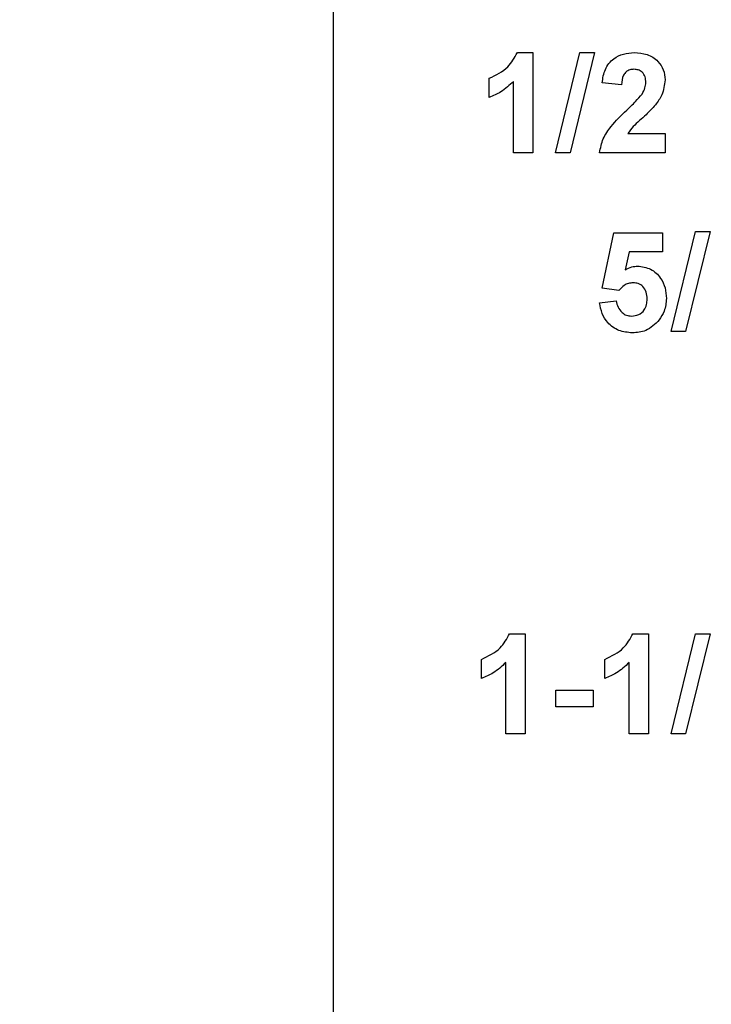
# Model space of a CAD drawing. Header units: inches. Extents: x 0.3 to 33.8, y 0.2 to 21.7.
# Tile 139 of 209: x 25.495 to 25.688, y 9.393 to 9.669. Entities that reach past the tile are written whole.
import ezdxf

# ---------------------------------------------------------------- set-up
doc = ezdxf.new("R2010")
doc.units = ezdxf.units.IN
doc.header["$MEASUREMENT"] = 0
doc.layers.add('BORDERS', color=7, linetype='Continuous')
doc.styles.add('SLDTEXTSTYLE0', font='TXT', dxfattribs={"width": 0.75})
doc.dimstyles.new('SLDDIMSTYLE0', dxfattribs={"dimtxt": 0.1377952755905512, "dimasz": 0.14, "dimexe": 0, "dimexo": 0.0625, "dimgap": 0.0344488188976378, "dimtad": 1, "dimdec": 3, "dimlfac": 5, "dimrnd": 1e-09, "dimzin": 12, "dimdsep": 46, "dimtxsty": 'SLDTEXTSTYLE0', "dimblk1": 'CLOSED', "dimblk2": 'CLOSED', "dimsah": 1, "dimcen": 0.09, "dimadec": 0, "dimazin": 3, "dimtfac": 1, "dimtdec": 3, "dimtofl": 0, "dimtmove": 0, "dimatfit": 3, "dimldrblk": 'CLOSED', "dimfxl": 0, "dimfrac": 2, "dimtolj": 1, "dimtzin": 12, "dimarcsym": 0})
doc.dimstyles.new('SLDDIMSTYLE1', dxfattribs={"dimtxt": 0.1377952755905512, "dimasz": 0.14, "dimexe": 0, "dimexo": 0.0625, "dimgap": 0.0344488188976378, "dimtad": 1, "dimdec": 3, "dimlfac": 5, "dimrnd": 1e-09, "dimzin": 4, "dimdsep": 46, "dimtxsty": 'SLDTEXTSTYLE0', "dimblk1": 'CLOSED', "dimblk2": 'CLOSED', "dimsah": 1, "dimcen": 0.09, "dimadec": 0, "dimazin": 1, "dimtfac": 1, "dimtdec": 3, "dimtofl": 0, "dimtmove": 0, "dimatfit": 3, "dimldrblk": 'CLOSED', "dimfxl": 0, "dimfrac": 2, "dimtolj": 1, "dimtzin": 12, "dimarcsym": 0})

# ---------------------------------------------------------------- blocks, each defined once
blk = doc.blocks.new('_Closed')
at = {"color": 0, "linetype": 'ByBlock', "lineweight": -2}
for p, q in [((-1, 0.166667), (0, 0)), ((-1, 0.166667), (-1, -0.166667)), ((0, 0), (-1, -0.166667)), ((0, 0), (-1, 0))]:
    blk.add_line(p, q, dxfattribs=at)
blk = doc.blocks.new('_D_13')
at = {"layer": 'BORDERS'}
for p, q in [((24.19504280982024, 11.58145386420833), (24.15305831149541, 11.58145386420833)), ((24.15305831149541, 11.58145386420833), (24.15305831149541, 11.36270386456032)), ((24.50048900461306, 11.58145386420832), (24.54247350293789, 11.58145386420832)), ((24.54247350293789, 11.58145386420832), (24.54247350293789, 11.36270386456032)), ((24.15305831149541, 11.36270386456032), (24.19504280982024, 11.36270386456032)), ((24.54247350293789, 11.36270386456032), (24.50048900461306, 11.36270386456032)), ((22.72102664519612, 9.426472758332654), (22.72102664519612, 11.19590733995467)), ((26.24497681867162, 9.157334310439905), (26.24497681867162, 11.19590733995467)), ((26.24497681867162, 11.15653726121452), (22.72102664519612, 11.15653726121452))]:
    blk.add_line(p, q, dxfattribs=at)
at = {"layer": 'BORDERS', "xscale": 0.14, "yscale": 0.14, "rotation": 180.0000000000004}
blk.add_blockref('_Closed', (22.72102664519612, 11.15653726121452, -0.1545014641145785), dxfattribs=at)
at = {"layer": 'BORDERS', "xscale": 0.14, "yscale": 0.14}
blk.add_blockref('_Closed', (26.24497681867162, 11.15653726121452, -0.1545014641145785), dxfattribs=at)
at = {"layer": 'BORDERS', "char_height": 0.1377952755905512, "attachment_point": 1, "style": 'SLDTEXTSTYLE0'}
for s, insert in [('448', (24.19504280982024, 11.54033130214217)), ('17.620', (24.06777354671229, 11.33416470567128))]:
    blk.add_mtext(s, dxfattribs=dict(at, insert=insert))
blk = doc.blocks.new('_D_14')
at = {"layer": 'BORDERS'}
for p, q in [((24.14413510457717, 12.30187955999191), (24.10215060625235, 12.30187955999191)), ((24.10215060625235, 12.30187955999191), (24.10215060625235, 12.08312956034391)), ((24.55139670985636, 12.30187955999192), (24.59338120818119, 12.30187955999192)), ((24.59338120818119, 12.30187955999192), (24.59338120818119, 12.08312956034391)), ((24.10215060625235, 12.08312956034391), (24.14413510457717, 12.08312956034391)), ((24.59338120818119, 12.08312956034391), (24.55139670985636, 12.08312956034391)), ((18.4635266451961, 9.641505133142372), (18.46352664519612, 11.9163330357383)), ((27.31497681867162, 9.557586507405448), (27.31497681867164, 11.91633303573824)), ((18.46352664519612, 11.87696295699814), (27.31497681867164, 11.87696295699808))]:
    blk.add_line(p, q, dxfattribs=at)
at = {"layer": 'BORDERS', "xscale": 0.14, "yscale": 0.14}
for p, rotation in [((18.46352664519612, 11.87696295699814, -0.1545014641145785), 180), ((27.31497681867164, 11.87696295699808, -0.1545014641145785), 360)]:
    blk.add_blockref('_Closed', p, dxfattribs=dict(at, rotation=rotation))
at = {"layer": 'BORDERS', "char_height": 0.1377952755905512, "attachment_point": 1, "style": 'SLDTEXTSTYLE0'}
for s, insert in [('1124', (24.14413510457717, 12.26075699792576)), ('44.257', (24.06777354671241, 12.05459040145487))]:
    blk.add_mtext(s, dxfattribs=dict(at, insert=insert))

msp = doc.modelspace()

# ---------------------------------------------------------------- linework, layer by layer
at = {"color": 7, "linetype": 'Continuous', "lineweight": 25}
for p, q in [((25.58247681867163, 9.758964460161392), (25.58247681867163, 9.308964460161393)), ((25.63395790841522, 9.659464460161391), (25.63827681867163, 9.659464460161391)), ((25.63827681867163, 9.659464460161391), (25.63827681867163, 9.631464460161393)), ((25.64462617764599, 9.631464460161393), (25.65145229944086, 9.659464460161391)), ((25.6555075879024, 9.659464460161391), (25.64868707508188, 9.631464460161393)), ((25.65145229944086, 9.659464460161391), (25.6555075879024, 9.659464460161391)), ((25.6260716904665, 9.64690035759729), (25.6260716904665, 9.652284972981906)), ((25.63289220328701, 9.631464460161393), (25.63289220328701, 9.651398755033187)), ((25.66304604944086, 9.650490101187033), (25.65766143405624, 9.651017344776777)), ((25.66484653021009, 9.636849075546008), (25.67525117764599, 9.636849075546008)), ((25.67525117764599, 9.636849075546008), (25.67525117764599, 9.631464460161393)), ((25.63827681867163, 9.631464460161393), (25.63289220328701, 9.631464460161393)), ((25.64868707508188, 9.631464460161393), (25.64462617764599, 9.631464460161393)), ((25.67525117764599, 9.631464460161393), (25.6569434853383, 9.631464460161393)), ((25.65766143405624, 9.593613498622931), (25.66089220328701, 9.609105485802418)), ((25.66089220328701, 9.609105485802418), (25.67453322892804, 9.609105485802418)), ((25.67453322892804, 9.609105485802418), (25.67453322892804, 9.603720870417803)), ((25.67693386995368, 9.581464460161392), (25.68375999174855, 9.609464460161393)), ((25.68781528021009, 9.609464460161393), (25.68099476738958, 9.581464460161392)), ((25.68375999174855, 9.609464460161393), (25.68781528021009, 9.609464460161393)), ((25.66520550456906, 9.603720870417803), (25.6641061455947, 9.598723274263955)), ((25.67453322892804, 9.603720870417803), (25.66520550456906, 9.603720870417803)), ((25.6623561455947, 9.592951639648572), (25.65766143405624, 9.593613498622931)), ((25.6569434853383, 9.589474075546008), (25.66161015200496, 9.590079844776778)), ((25.68099476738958, 9.581464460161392), (25.67693386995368, 9.581464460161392)), ((25.63180406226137, 9.496964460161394), (25.63612297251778, 9.496964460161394)), ((25.63612297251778, 9.496964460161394), (25.63612297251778, 9.468964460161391)), ((25.66626560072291, 9.496964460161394), (25.67058451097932, 9.496964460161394)), ((25.67058451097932, 9.496964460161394), (25.67058451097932, 9.468964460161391)), ((25.67693386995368, 9.468964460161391), (25.68375999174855, 9.496964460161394)), ((25.68781528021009, 9.496964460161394), (25.68099476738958, 9.468964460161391)), ((25.68375999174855, 9.496964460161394), (25.68781528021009, 9.496964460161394)), ((25.62391784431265, 9.48440035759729), (25.62391784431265, 9.489784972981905)), ((25.63073835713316, 9.468964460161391), (25.63073835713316, 9.488898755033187)), ((25.65837938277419, 9.48440035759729), (25.65837938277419, 9.489784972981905)), ((25.6651998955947, 9.468964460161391), (25.6651998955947, 9.488898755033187)), ((25.64473835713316, 9.481169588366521), (25.65514861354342, 9.481169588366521)), ((25.64473835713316, 9.476502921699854), (25.64473835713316, 9.481169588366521)), ((25.65514861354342, 9.481169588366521), (25.65514861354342, 9.476502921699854)), ((25.65514861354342, 9.476502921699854), (25.64473835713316, 9.476502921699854)), ((25.63612297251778, 9.468964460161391), (25.63073835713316, 9.468964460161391)), ((25.67058451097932, 9.468964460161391), (25.6651998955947, 9.468964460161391)), ((25.68099476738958, 9.468964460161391), (25.67693386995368, 9.468964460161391))]:
    msp.add_line(p, q, dxfattribs=at)
for points, knots in [([(25.6260716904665, 9.652284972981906), (25.62797047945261, 9.653185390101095), (25.63135517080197, 9.654790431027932), (25.63316387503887, 9.658038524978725), (25.63395790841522, 9.659464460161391)], [0, 0, 0, 0, 0.5609932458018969, 1, 1, 1, 1]), ([(25.65766143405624, 9.651017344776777), (25.65785369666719, 9.652303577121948), (25.65823648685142, 9.654864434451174), (25.66054832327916, 9.65783332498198), (25.66361709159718, 9.659263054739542), (25.66564387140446, 9.65939728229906), (25.66665822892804, 9.659464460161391)], [0, 0, 0, 0, 0.2807518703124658, 0.5589701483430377, 0.7792745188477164, 0.9999999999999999, 0.9999999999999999, 0.9999999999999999, 0.9999999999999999]), ([(25.66665822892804, 9.659464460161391), (25.66787121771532, 9.659385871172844), (25.67029103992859, 9.65922909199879), (25.67321207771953, 9.657340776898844), (25.67498845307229, 9.654699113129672), (25.67516357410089, 9.652798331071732), (25.67525117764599, 9.651847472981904)], [0, 0, 0, 0, 0.2805720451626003, 0.5597203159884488, 0.7797519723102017, 0.9999999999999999, 0.9999999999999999, 0.9999999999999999, 0.9999999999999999]), ([(25.66654604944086, 9.654797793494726), (25.66615460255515, 9.654771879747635), (25.66537252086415, 9.654720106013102), (25.66431931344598, 9.654131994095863), (25.66327057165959, 9.652750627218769), (25.66313864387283, 9.651422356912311), (25.66304604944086, 9.650490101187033)], [0, 0, 0, 0, 0.1872361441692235, 0.3740838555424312, 0.5606964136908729, 1, 1, 1, 1]), ([(25.66986656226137, 9.651123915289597), (25.6698379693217, 9.651651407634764), (25.66978096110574, 9.652703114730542), (25.66898617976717, 9.654006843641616), (25.66778857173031, 9.654717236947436), (25.66696068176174, 9.654770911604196), (25.66654604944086, 9.654797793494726)], [0, 0, 0, 0, 0.2806195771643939, 0.559495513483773, 0.7793820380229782, 1, 1, 1, 1]), ([(25.63289220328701, 9.651398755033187), (25.63175565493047, 9.650346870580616), (25.62972518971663, 9.648467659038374), (25.62718848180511, 9.647379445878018), (25.6260716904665, 9.64690035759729)], [0, 0, 0, 0, 0.5597477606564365, 1, 1, 1, 1]), ([(25.67525117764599, 9.651847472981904), (25.67506843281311, 9.650407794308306), (25.67474123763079, 9.64783012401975), (25.67321169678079, 9.645745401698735), (25.67253643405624, 9.64482503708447)], [0, 0, 0, 0, 0.5585193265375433, 1, 1, 1, 1]), ([(25.66880085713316, 9.64788753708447), (25.66913121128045, 9.64845106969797), (25.66972106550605, 9.64945726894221), (25.66982210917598, 9.650614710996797), (25.66986656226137, 9.651123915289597)], [0, 0, 0, 0, 0.5600606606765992, 1, 1, 1, 1]), ([(25.66451560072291, 9.643366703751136), (25.66536268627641, 9.644166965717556), (25.66687470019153, 9.645595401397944), (25.66821252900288, 9.647187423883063), (25.66880085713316, 9.64788753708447)], [0, 0, 0, 0, 0.5602366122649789, 1, 1, 1, 1]), ([(25.6569434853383, 9.631464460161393), (25.65720486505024, 9.63279584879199), (25.65772779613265, 9.63545950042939), (25.66051997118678, 9.639485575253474), (25.66299915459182, 9.641893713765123), (25.66451560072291, 9.643366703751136)], [0, 0, 0, 0, 0.2795770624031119, 0.5593377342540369, 0.9999999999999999, 0.9999999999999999, 0.9999999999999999, 0.9999999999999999]), ([(25.67253643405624, 9.64482503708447), (25.67168115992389, 9.64390063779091), (25.67027194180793, 9.642377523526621), (25.66812028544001, 9.640454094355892), (25.66627210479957, 9.638839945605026), (25.66532131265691, 9.637512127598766), (25.66484653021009, 9.636849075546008)], [0, 0, 0, 0, 0.3399892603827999, 0.5601935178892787, 0.7803806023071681, 0.9999999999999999, 0.9999999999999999, 0.9999999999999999, 0.9999999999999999]), ([(25.6641061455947, 9.598723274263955), (25.66471321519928, 9.599051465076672), (25.66579748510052, 9.599637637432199), (25.66702224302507, 9.599731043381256), (25.66756127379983, 9.599772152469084)], [0, 0, 0, 0, 0.5598879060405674, 1, 1, 1, 1]), ([(25.66756127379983, 9.599772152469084), (25.66883084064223, 9.599598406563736), (25.67137286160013, 9.59925051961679), (25.6740219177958, 9.596666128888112), (25.67542764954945, 9.593689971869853), (25.67554927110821, 9.591695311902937), (25.67561015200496, 9.590696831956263)], [0, 0, 0, 0, 0.2790082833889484, 0.5586510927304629, 0.7790710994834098, 0.9999999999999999, 0.9999999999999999, 0.9999999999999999, 0.9999999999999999]), ([(25.66628242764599, 9.595105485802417), (25.6658497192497, 9.595066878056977), (25.6649841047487, 9.594989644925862), (25.66357472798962, 9.59427499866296), (25.66281829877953, 9.593453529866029), (25.6623561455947, 9.592951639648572)], [0, 0, 0, 0, 0.2799826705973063, 0.5600932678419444, 1, 1, 1, 1]), ([(25.67022553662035, 9.590579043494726), (25.67019406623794, 9.591217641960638), (25.67013138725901, 9.592489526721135), (25.66921258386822, 9.594086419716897), (25.66778676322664, 9.594990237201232), (25.66678424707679, 9.595067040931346), (25.66628242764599, 9.595105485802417)], [0, 0, 0, 0, 0.2808798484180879, 0.5594232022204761, 0.7794649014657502, 1, 1, 1, 1]), ([(25.67561015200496, 9.590696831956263), (25.6755083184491, 9.589484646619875), (25.67532630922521, 9.587318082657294), (25.67414496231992, 9.585505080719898), (25.67362457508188, 9.58470644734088)], [0, 0, 0, 0, 0.5594966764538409, 1, 1, 1, 1]), ([(25.66610854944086, 9.581105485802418), (25.66481889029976, 9.5812148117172), (25.66224363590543, 9.581433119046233), (25.65924781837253, 9.583644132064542), (25.65750042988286, 9.58649321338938), (25.65712923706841, 9.588479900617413), (25.6569434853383, 9.589474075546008)], [0, 0, 0, 0, 0.2799488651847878, 0.5590155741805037, 0.7793232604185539, 1, 1, 1, 1]), ([(25.66161015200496, 9.590079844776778), (25.66172992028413, 9.589465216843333), (25.66196915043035, 9.588237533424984), (25.66304926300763, 9.586825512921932), (25.66441505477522, 9.585925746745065), (25.66539455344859, 9.585823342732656), (25.6658841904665, 9.585772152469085)], [0, 0, 0, 0, 0.2803328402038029, 0.5599484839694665, 0.7800247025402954, 1, 1, 1, 1]), ([(25.6658841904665, 9.585772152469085), (25.66656917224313, 9.585850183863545), (25.66793790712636, 9.58600610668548), (25.66946824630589, 9.587313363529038), (25.6701464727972, 9.588967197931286), (25.67019914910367, 9.590041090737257), (25.67022553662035, 9.590579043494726)], [0, 0, 0, 0, 0.2795791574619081, 0.5586568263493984, 0.7789148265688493, 1, 1, 1, 1]), ([(25.67362457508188, 9.58470644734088), (25.67245048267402, 9.58353017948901), (25.67034763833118, 9.581423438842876), (25.66740722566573, 9.58120289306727), (25.66610854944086, 9.581105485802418)], [0, 0, 0, 0, 0.558335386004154, 1, 1, 1, 1]), ([(25.62391784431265, 9.489784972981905), (25.62581663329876, 9.490685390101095), (25.62920132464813, 9.492290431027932), (25.63101002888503, 9.495538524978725), (25.63180406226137, 9.496964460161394)], [0, 0, 0, 0, 0.5609932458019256, 0.9999999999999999, 0.9999999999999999, 0.9999999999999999, 0.9999999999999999]), ([(25.65837938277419, 9.489784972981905), (25.66027817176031, 9.490685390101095), (25.66366286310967, 9.492290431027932), (25.66547156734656, 9.495538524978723), (25.66626560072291, 9.496964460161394)], [0, 0, 0, 0, 0.560993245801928, 0.9999999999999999, 0.9999999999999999, 0.9999999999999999, 0.9999999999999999]), ([(25.63073835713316, 9.488898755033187), (25.62960180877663, 9.487846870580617), (25.62757134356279, 9.485967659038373), (25.62503463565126, 9.48487944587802), (25.62391784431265, 9.48440035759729)], [0, 0, 0, 0, 0.5597477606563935, 1, 1, 1, 1]), ([(25.6651998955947, 9.488898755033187), (25.66406334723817, 9.487846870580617), (25.66203288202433, 9.485967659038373), (25.6594961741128, 9.48487944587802), (25.65837938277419, 9.48440035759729)], [0, 0, 0, 0, 0.5597477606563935, 1, 1, 1, 1])]:
    msp.add_open_spline(points, degree=3, knots=knots, dxfattribs=at)

# ---------------------------------------------------------------- dimensions: what is measured, and where the dimension line sits
at = {"layer": 'BORDERS'}
for base, p1, p2, dimstyle, picture, middle in [((27.31497681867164, 11.87696295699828), (18.4635266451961, 9.602135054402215), (27.31497681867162, 9.51821642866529), 'SLDDIMSTYLE0', '_D_14', (24.3477658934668, 11.8769629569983)), ((22.72102664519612, 11.15653726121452), (26.24497681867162, 9.117964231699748), (22.72102664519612, 9.387102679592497), 'SLDDIMSTYLE1', '_D_13', (24.34776589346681, 11.15653726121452))]:
    dim = msp.add_linear_dim(base=base, p1=p1, p2=p2, dimstyle=dimstyle, dxfattribs=at)
    dim.commit()
    dim.dimension.update_dxf_attribs({"geometry": picture, "text_midpoint": middle, "dimtype": 160})

doc.saveas('drawing.dxf')
